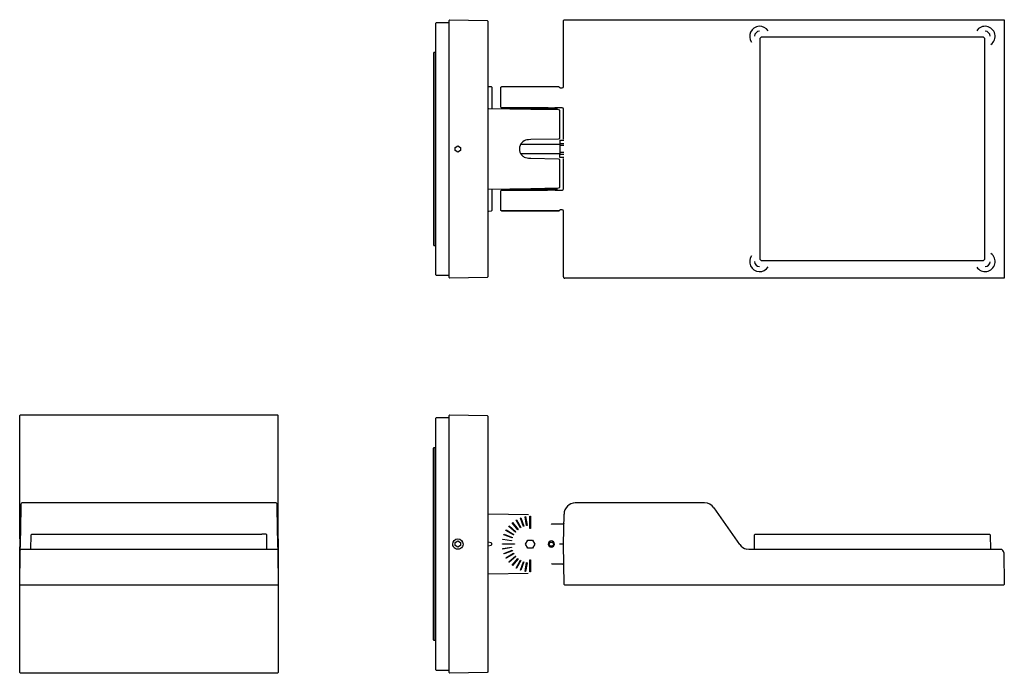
# Model space of a CAD drawing. Header units: millimetres. Extents: x 12 to 754, y 8 to 501.
import ezdxf

# ---------------------------------------------------------------- set-up
doc = ezdxf.new("R2010")
doc.units = ezdxf.units.MM
doc.header["$MEASUREMENT"] = 0
doc.layers.add('Linee visibili 2D', color=7, linetype='Continuous')
doc.layers.add('Predefinito', color=7, linetype='Continuous')

msp = doc.modelspace()

# ---------------------------------------------------------------- linework, layer by layer
at = {"layer": 'Linee visibili 2D', "color": 255}
for p, q in [((570.5, 486.99), (571.5, 487.99)), ((570.5, 319.99), (570.5, 486.99)), ((571.5, 487.99), (738.5, 487.99)), ((738.5, 487.99), (739.5, 486.99)), ((739.5, 486.99), (739.5, 319.99)), ((417, 433.83), (382.86, 433.83)), ((402.25, 434.49), (391.75, 434.49)), ((392, 434.33), (392, 434.52)), ((397.38, 433.48), (418.42, 433.12)), ((410.5, 434.49), (402.25, 434.49)), ((410.5, 434.49), (413, 434.53)), ((416.92, 433.33), (412.53, 433.33)), ((413, 434.53), (415.47, 434.5)), ((421.12, 434.49), (415.5, 434.49)), ((417, 434.33), (417, 433.83)), ((417, 433.83), (417, 433.33)), ((418.51, 433.12), (419, 432.62)), ((419, 432.62), (419, 411.37)), ((422.12, 410.98), (422.12, 433.49)), ((390.87, 408.41), (391.45, 408.94)), ((397.38, 410.5), (395.66, 410.47)), ((418.42, 410.87), (397.38, 410.5)), ((419, 411.37), (418.51, 410.87)), ((419.3, 410.06), (422.33, 410.06)), ((419.3, 410.06), (419.3, 407.31)), ((422.14, 410.86), (422.12, 410.98)), ((388.88, 403.57), (388.88, 403.41)), ((389.86, 407.09), (419.3, 407.09)), ((422.36, 407.31), (419.3, 407.31)), ((419.3, 407.31), (419.3, 406.24)), ((419.3, 406.24), (422.36, 406.24)), ((419.3, 406.24), (419.3, 400.74)), ((419.3, 399.89), (389.86, 399.89)), ((390.42, 399.08), (390.86, 398.58)), ((391.45, 398.04), (390.86, 398.58)), ((391.45, 398.04), (391.89, 397.72)), ((392.4, 397.41), (391.89, 397.72)), ((392.4, 397.41), (395.66, 396.51)), ((395.66, 396.51), (397.38, 396.48)), ((397.38, 396.48), (418.42, 396.12)), ((418.51, 396.12), (419, 395.62)), ((419, 395.62), (419, 374.37)), ((422.36, 400.74), (419.3, 400.74)), ((419.3, 400.74), (419.3, 399.67)), ((419.3, 399.67), (422.36, 399.67)), ((419.3, 396.92), (419.3, 399.67)), ((422.33, 396.92), (419.3, 396.92)), ((422.12, 396.01), (422.17, 396.2)), ((422.12, 373.49), (422.12, 396.01)), ((384.39, 373.18), (397, 373.2)), ((391.75, 372.49), (402.25, 372.49)), ((392, 372.46), (392, 372.65)), ((397, 373.2), (398.8, 373.2)), ((397, 372.6), (417, 372.65)), ((418.42, 373.87), (397.38, 373.5)), ((398.8, 373.1), (400.54, 373.11)), ((400.54, 373.2), (400.64, 373.2)), ((400.64, 373.11), (402, 373.11)), ((402, 373.19), (416.92, 373.15)), ((402, 372.65), (402, 372.46)), ((402.25, 372.49), (410.05, 372.49)), ((414.64, 372.45), (411.36, 372.45)), ((413.09, 373.67), (416.92, 373.65)), ((415.85, 372.49), (421.12, 372.49)), ((417, 373.65), (417, 373.15)), ((417, 373.15), (417, 372.65)), ((419, 374.37), (418.51, 373.87)), ((375.02, 356.99), (403.3, 356.99)), ((403.3, 356.99), (404.76, 356.99)), ((404.76, 356.99), (418.66, 356.99)), ((571.5, 318.99), (570.5, 319.99)), ((739.5, 319.99), (738.5, 318.99)), ((738.5, 318.99), (571.5, 318.99)), ((13.12, 132.59), (13.18, 135.95)), ((13.18, 136), (13.68, 136.49)), ((205.53, 136.49), (13.68, 136.49)), ((206.03, 136), (205.53, 136.49)), ((206.03, 136), (206.09, 132.59)), ((528.57, 136.49), (431.02, 136.49)), ((12.64, 104.84), (13.12, 132.59)), ((206.09, 132.59), (206.58, 104.84)), ((535.53, 132.87), (554.96, 105.12)), ((20.63, 101.49), (20.83, 112.5)), ((21.33, 112.99), (20.83, 112.5)), ((21.33, 112.99), (24.61, 112.99)), ((24.61, 112.99), (194.61, 112.99)), ((198.58, 101.49), (198.39, 112.5)), ((743.78, 112.5), (743.98, 101.49)), ((12.57, 101.25), (12.64, 104.76)), ((206.58, 104.76), (206.64, 101.25)), ((412.13, 104), (411.28, 105.48)), ((411.31, 105.55), (412.13, 106.98)), ((412.15, 106.99), (413.86, 106.99)), ((413.86, 103.99), (412.15, 103.99)), ((413.87, 106.98), (414.7, 105.55)), ((414.73, 105.48), (413.87, 104)), ((12.12, 75), (12.54, 99.03)), ((12.54, 99.03), (12.57, 101)), ((12.72, 101.35), (12.57, 101)), ((12.79, 101.41), (12.8, 101.41)), ((13.07, 101.49), (12.8, 101.41)), ((206.14, 101.49), (13.07, 101.49)), ((206.64, 101.06), (206.14, 101.49)), ((206.64, 101), (206.68, 99.03)), ((206.68, 99.03), (207.1, 75)), ((561.93, 101.49), (560.26, 101.66)), ((751.57, 101.49), (561.93, 101.49)), ((754.07, 99.03), (754.49, 75)), ((12.12, 75), (12.62, 74.49)), ((206.6, 74.49), (12.62, 74.49)), ((206.6, 74.49), (207.1, 75)), ((423.16, 74.49), (422.66, 74.98)), ((753.99, 74.49), (423.16, 74.49)), ((753.99, 74.49), (754.49, 75))]:
    msp.add_line(p, q, dxfattribs=at)
for points in [[(335.99, 307.58), (335.89, 307.8), (335.51, 308), (326.49, 308.16), (326, 308.66), (326, 498.33), (326.49, 498.83), (335.51, 498.98), (335.89, 499.18), (336, 499.48)], [(365, 499.99), (365, 306.99), (364.51, 306.49), (336.51, 306), (336, 306.5), (336, 500.48), (336.51, 500.98), (364.51, 500.49), (365, 499.99)], [(326, 476.28), (324.49, 476.25), (324, 475.72), (324, 449.82), (324, 449.87), (324, 449.87), (324, 449.87), (324, 449.87), (324, 449.87), (324, 449.84), (324, 449.57), (324, 448.34), (324, 331.27), (324.49, 330.73)], [(365.06, 450.81), (365.49, 450.55), (367.51, 450.51), (368, 450.01), (368, 434.49), (368.3, 434.03)], [(365.13, 434.2), (365.49, 434.04), (397.38, 433.48)], [(377, 433.83), (377.04, 434.33), (417, 434.33)], [(344.5, 402.34), (342.5, 401.18), (340.5, 402.36), (340.5, 404.65), (342.53, 405.78), (344.5, 404.65), (344.5, 402.34)], [(368.3, 372.95), (368, 372.49), (368, 356.97), (367.51, 356.47), (365.49, 356.43), (365.06, 356.17)], [(397.38, 373.5), (365.49, 372.94), (365.14, 372.79)], [(397, 356.49), (375.54, 356.49), (375, 356.99), (375, 371.99), (375.5, 372.49), (391.75, 372.49)], [(397, 372.6), (377.04, 372.65), (377, 373.15)], [(207.1, 109.31), (207.1, 202.48), (206.6, 202.98)], [(336, 9.58), (335.9, 9.8), (335.51, 10), (326.49, 10.16), (326, 10.66), (326, 200.33), (326.49, 200.83), (335.51, 200.98), (335.9, 201.18), (336, 201.41)], [(364.51, 8.49), (336.51, 8), (336, 8.5), (336, 202.48), (336.51, 202.98), (364.51, 202.49), (365, 201.99), (365, 8.99), (364.51, 8.49)], [(326, 32.71), (324.49, 32.73), (324, 33.27), (324, 48.84), (324, 54.24), (324, 156.74), (324, 162.14), (324, 177.72), (324.49, 178.25), (326, 178.28)], [(395.67, 127.52), (365.49, 128.04), (365.13, 128.21)], [(396.83, 117.27), (396.83, 126.46), (397.18, 126.46), (397.18, 117.27), (396.83, 117.27)], [(385.96, 114.53), (380.82, 118.84), (381.05, 119.11), (386.18, 114.8), (385.96, 114.53)], [(387.69, 116.31), (383.39, 121.45), (383.65, 121.67), (387.96, 116.54), (387.69, 116.31)], [(386.67, 123.74), (390.02, 117.94), (389.71, 117.77), (386.37, 123.57), (386.67, 123.74)], [(391.96, 118.85), (389.67, 125.14), (389.99, 125.26), (392.28, 118.96), (391.96, 118.85)], [(393.53, 126.18), (394.69, 119.58), (394.35, 119.52), (393.19, 126.12), (393.53, 126.18)], [(383.53, 110.21), (377.23, 112.5), (377.35, 112.83), (383.65, 110.54), (383.53, 110.21)], [(384.73, 112.78), (384.55, 112.48), (378.75, 115.83), (378.93, 116.13), (384.73, 112.78)], [(344.5, 106.65), (344.5, 104.34), (342.5, 103.18), (340.5, 104.34), (340.5, 106.65), (342.5, 107.8), (344.5, 106.65)], [(365.09, 103.83), (365.37, 104.04), (367.61, 104.64), (368, 105.12), (368, 105.86), (367.61, 106.35), (365.37, 106.95), (365.08, 107.15)], [(376.03, 105.32), (376.03, 105.66), (385.23, 105.66), (385.23, 105.32), (376.03, 105.32)], [(382.91, 107.8), (376.32, 108.96), (376.38, 109.3), (382.97, 108.14), (382.91, 107.8)], [(400.47, 105.49), (398.73, 102.49), (395.27, 102.49), (393.55, 105.51), (395.27, 108.49), (398.73, 108.49), (400.47, 105.49)], [(376.38, 101.68), (376.32, 102.02), (382.91, 103.18), (382.97, 102.84), (376.38, 101.68)], [(377.23, 98.48), (383.53, 100.77), (383.65, 100.45), (377.35, 98.15), (377.23, 98.48)], [(378.75, 95.15), (384.55, 98.5), (384.73, 98.2), (378.93, 94.85), (378.75, 95.15)], [(380.82, 92.14), (385.96, 96.45), (386.18, 96.18), (381.05, 91.88), (380.82, 92.14)], [(383.39, 89.54), (387.69, 94.67), (387.96, 94.44), (383.65, 89.31), (383.39, 89.54)], [(386.37, 87.41), (389.71, 93.22), (390.02, 93.04), (386.67, 87.24), (386.37, 87.41)], [(389.67, 85.84), (391.96, 92.14), (392.28, 92.02), (389.99, 85.72), (389.67, 85.84)], [(393.53, 84.81), (393.19, 84.87), (394.35, 91.46), (394.69, 91.4), (393.53, 84.81)], [(397.18, 93.71), (397.18, 84.52), (396.83, 84.52), (396.83, 93.71), (397.18, 93.71)], [(365.13, 82.77), (365.49, 82.94), (395.46, 83.46)]]:
    msp.add_lwpolyline(points, dxfattribs=at)
msp.add_lwpolyline([(346.41, 105.51, -1.004229), (338.61, 105.51, -0.995811), (346.41, 105.51)], format="xyb", dxfattribs=at)
for centre, radius, start, end in [((570, 488.49), 7.52, 31.83419, 216.77437), ((570, 488.49), 3.78, 90, 180), ((740, 488.49), 7.52, 305.6717, 147.36828), ((740, 488.49), 3.78, 360, 90), ((421.12, 433.49), 1, 0.02106, 89.97894), ((395.87, 403.53), 6.99, 135.89161, 179.18404), ((395.82, 403.48), 6.99, 91.27587, 128.64429), ((346.41, 403.49), 5.684341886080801e-14, 180, 0), ((395.87, 403.44), 6.98, 180.25779, 218.71028), ((421.12, 373.49), 1, 270.02106, 359.97894), ((570, 318.49), 7.52, 143.22563, 328.16581), ((740, 318.49), 7.52, 213.12994, 54.3283), ((570, 318.49), 3.78, 180, 270), ((740, 318.49), 3.78, 270, 359.75644), ((431.02, 127.99), 8.5, 90, 179), ((528.5, 127.86), 8.63, 35.45993, 89.54007), ((397, 115.49), 2.842170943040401e-14, 270, 90), ((413, 105.49), 2.4, 0.38802, 179.61198), ((413, 105.49), 2.4, 180, 0), ((419, 105.51), 1.13686837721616e-13, 180, 0), ((561.98, 110.09), 8.6, 215.45823, 258.43662), ((751.48, 98.9), 2.6, 3.05406, 87.94594)]:
    msp.add_arc(centre, radius, start, end, dxfattribs=at)
at = {"layer": 'Predefinito', "color": 255}
for p, q in [((413.04, 120.54), (413.04, 120.54)), ((12.12, 109.31), (12.12, 103.33)), ((207.1, 109.31), (207.1, 101.67))]:
    msp.add_line(p, q, dxfattribs=at)
for points in [[(391.75, 434.49), (375.5, 434.49), (375, 434.99), (375, 449.99), (375.54, 450.49), (418.46, 450.49), (419, 449.99), (419.06, 449.75), (419.5, 449.49), (421.12, 449.49, 0.413998), (422.12, 450.49), (422.12, 499.95, -0.431073), (423.16, 500.98), (753.99, 500.98, -0.419426), (754.49, 500.48), (754.49, 306.5, -0.425572), (754, 306), (423.16, 306)], [(422.12, 307.03), (422.12, 356.49, 0.413998), (421.12, 357.49), (419.5, 357.49), (419.06, 357.24), (419, 356.99), (418.5, 356.49), (397, 356.49)]]:
    msp.add_lwpolyline(points, format="xyb", dxfattribs=at)
for points in [[(324.49, 476.18), (324.49, 460.54), (324.49, 458.54), (324.49, 450.06), (324.49, 448.65), (324.49, 358.33), (324.49, 346.45), (324.49, 330.73), (326, 330.71)], [(12.12, 109.31), (12.12, 202.48), (12.62, 202.98), (206.6, 202.98), (207.1, 202.48)], [(324.49, 178.25), (324.49, 150.65), (324.49, 105.51), (324.49, 60.33), (324.49, 58.61), (324.49, 48.45), (324.49, 32.8)], [(422.66, 74.98), (422.13, 105.49), (422.13, 105.52), (422.52, 128.14)], [(422.4, 121.25), (422.3, 121.05), (421.41, 120.49), (413.31, 120.49), (413.06, 120.56), (412.91, 120.68)], [(198.39, 112.5), (197.89, 112.99), (194.61, 112.99)], [(566.03, 101.49), (566.22, 112.5), (566.72, 112.99), (740, 112.99)], [(740, 112.99), (743.28, 112.99), (743.78, 112.5)], [(422.13, 105.5), (422.06, 105.5), (421.13, 105.49), (419.5, 105.49), (419, 105.49)], [(207.1, 101.67), (207.1, 8.5), (206.6, 8), (111.77, 8), (12.62, 8), (12.12, 8.5), (12.12, 103.33)], [(412.98, 90.38), (413.06, 90.42), (413.31, 90.49), (421.41, 90.49), (422.19, 90.11), (422.4, 89.84)]]:
    msp.add_lwpolyline(points, dxfattribs=at)
msp.add_arc((423.15, 307.03), 1.03, 179.63475, 270.37793, dxfattribs=at)

doc.saveas('drawing.dxf')
